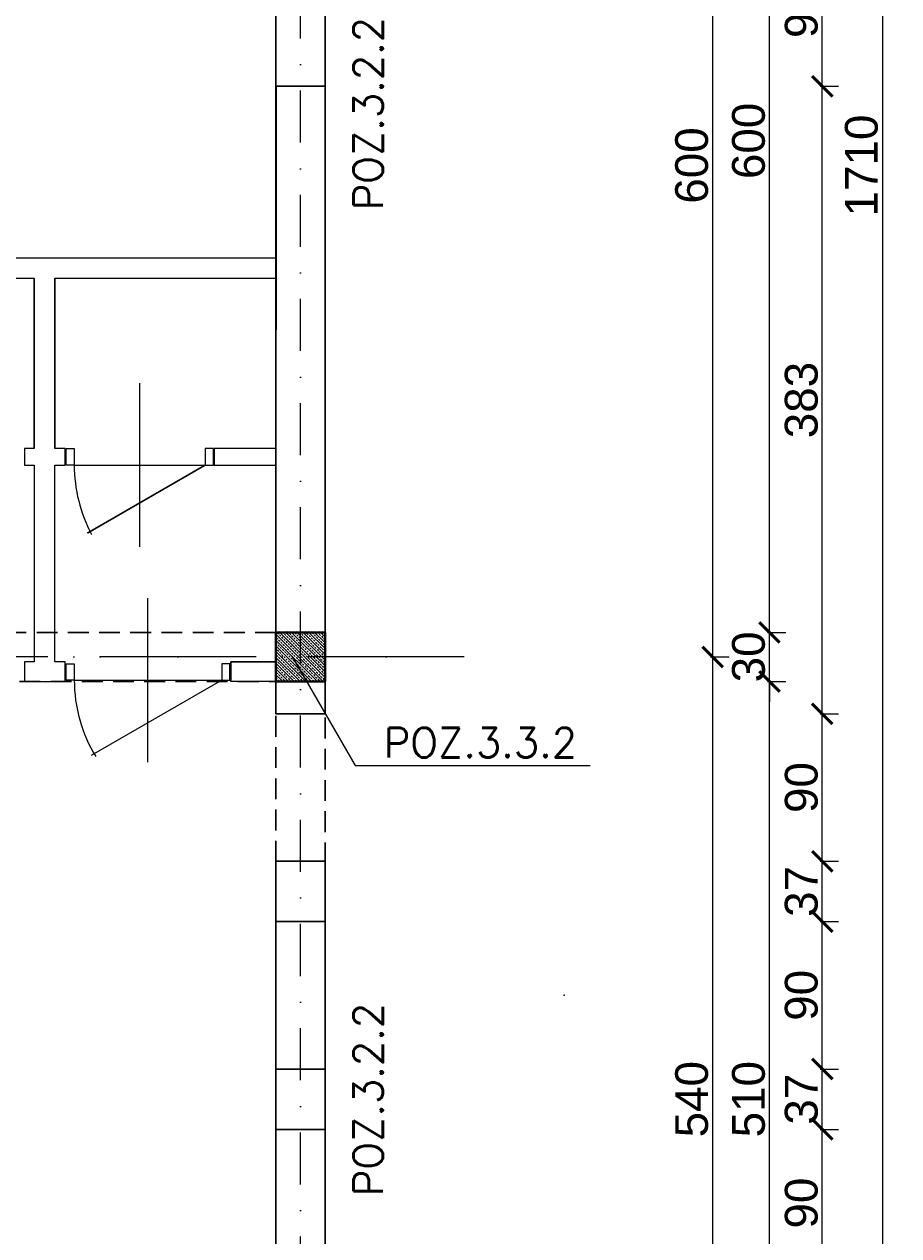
# Model space of a CAD drawing. Extents: x 4615668 to 9294084, y 5328875 to 10688993.
# Tile 34 of 67: x 4663102 to 4663636, y 5332797 to 5333537. Entities that reach past the tile are written whole.
import ezdxf

# ---------------------------------------------------------------- set-up
doc = ezdxf.new("R2010")
doc.units = 0
doc.header["$MEASUREMENT"] = 0
doc.linetypes.add('DASHDOT', pattern=[25.4, 12.7, -6.35, 0, -6.35])
doc.linetypes.add('DASHED', pattern=[19.05, 12.7, -6.35])
for name, color, linetype, lineweight in [('K-BELKI', 5, 'DASHED', 30), ('K-OPISY', 252, 'Continuous', 15), ('K-OPISY @ 10', 252, 'Continuous', 15), ('K-SCIANY CIENKI', 163, 'Continuous', 30), ('K-SCIANY GRUBY', 195, 'Continuous', 40), ('K-WIDOK', 45, 'Continuous', 20), ('K-WYMIARY', 7, 'Continuous', 15), ('Osie', 175, 'DASHDOT', 9)]:
    doc.layers.add(name, color=color, linetype=linetype, lineweight=lineweight)
doc.layers.add('STOLARKA', color=4, linetype='Continuous')
doc.styles.add('Arial Narrow 20', font='arial.ttf', dxfattribs={"height": 20})
doc.styles.add('Opis', font='simplex.shx')
doc.styles.add('Simplex', font='simplex.shx')
doc.dimstyles.new('1do100 ok', dxfattribs={"dimscale": 0.5, "dimtxt": 12, "dimasz": 25, "dimexe": 20, "dimexo": 0, "dimgap": 5, "dimtad": 1, "dimdec": 0, "dimzin": 9, "dimtxsty": 'Arial Narrow 20', "dimblk": 'ARCHTICK', "dimcen": 3, "dimdle": 20, "dimclrd": 256, "dimclre": 256, "dimclrt": 256, "dimadec": 0, "dimazin": 2, "dimtfac": 1, "dimtdec": 0, "dimtix": 1, "dimtmove": 2, "dimatfit": 3, "dimldrblk": 'NONE', "dimfxl": 0, "dimtvp": 1, "dimtolj": 1, "dimtzin": 0, "dimlwd": 5, "dimlwe": 5, "dimarcsym": 0})
doc.dimstyles.new('1do50', dxfattribs={"dimscale": 5, "dimtxt": 2.5, "dimasz": 2.5, "dimexe": 2.5, "dimexo": 0.5, "dimgap": 1, "dimtad": 1, "dimdec": 1, "dimrnd": 0.5, "dimzin": 12, "dimdsep": 46, "dimtxsty": 'Simplex', "dimblk": 'OBLIQUE', "dimcen": 0.5, "dimdle": 2.5, "dimclrd": 256, "dimclre": 256, "dimclrt": 256, "dimadec": 1, "dimazin": 3, "dimtfac": 1, "dimtdec": 1, "dimtix": 1, "dimtmove": 0, "dimatfit": 3, "dimfxl": 0, "dimtolj": 1, "dimtzin": 0, "dimarcsym": 0})

# ---------------------------------------------------------------- blocks, each defined once
blk = doc.blocks.new('_Oblique')
at = {"color": 0, "linetype": 'ByBlock', "lineweight": -2}
blk.add_line((-0.5, -0.5), (0.5, 0.5), dxfattribs=at)
blk = doc.blocks.new('G$C61CBF25F')
at = {"layer": 'Osie', "lineweight": 0, "ltscale": 2.5}
for p, q in [((1425, 0), (1425, 1880)), ((1525, 640), (-5, 640))]:
    blk.add_line(p, q, dxfattribs=at)
blk = doc.blocks.new('_ArchTick')
at = {"color": 0, "linetype": 'ByBlock', "const_width": 0.15}
blk.add_lwpolyline([(-0.5, -0.5), (0.5, 0.5)], dxfattribs=at)
blk = doc.blocks.new('*D7066')
at = {"layer": 'Defpoints', "color": 0}
for p in [(4663370.74, 5333750.57), (4663370.74, 5333150.57), (4663522.35, 5333150.57)]:
    blk.add_point(p, dxfattribs=at)
at = {"layer": 'K-WYMIARY', "lineweight": 5, "ltscale": 40}
for p, q in [((4663522.35, 5333760.57), (4663522.35, 5333140.57)), ((4663521.1, 5333750.57), (4663532.35, 5333750.57)), ((4663521.1, 5333150.57), (4663532.35, 5333150.57))]:
    blk.add_line(p, q, dxfattribs=at)
at = {"layer": 'K-WYMIARY', "linetype": 'ByBlock', "lineweight": 5, "xscale": 12.5, "yscale": 12.5, "zscale": 12.5}
for p, rotation in [((4663522.35, 5333750.57), 90), ((4663522.35, 5333150.57), 270)]:
    blk.add_blockref('_ArchTick', p, dxfattribs=dict(at, rotation=rotation))
at = {"layer": 'K-WYMIARY', "lineweight": 0, "ltscale": 40, "insert": (4663509.64, 5333450.57), "char_height": 20, "attachment_point": 5, "rotation": 90, "style": 'Arial Narrow 20'}
blk.add_mtext('\\A1;600', dxfattribs=at)
blk = doc.blocks.new('_None')
blk = doc.blocks.new('*D7067')
at = {"layer": 'Defpoints', "color": 0}
for p in [(4663370.74, 5333150.57), (4663370.74, 5332610.57), (4663522.35, 5332610.57)]:
    blk.add_point(p, dxfattribs=at)
at = {"layer": 'K-WYMIARY', "lineweight": 5, "ltscale": 40}
for p, q in [((4663522.35, 5333160.57), (4663522.35, 5332600.57)), ((4663521.1, 5333150.57), (4663532.35, 5333150.57)), ((4663521.1, 5332610.57), (4663532.35, 5332610.57))]:
    blk.add_line(p, q, dxfattribs=at)
at = {"layer": 'K-WYMIARY', "linetype": 'ByBlock', "lineweight": 5, "xscale": 12.5, "yscale": 12.5, "zscale": 12.5}
for p, rotation in [((4663522.35, 5333150.57), 90), ((4663522.35, 5332610.57), 270)]:
    blk.add_blockref('_ArchTick', p, dxfattribs=dict(at, rotation=rotation))
at = {"layer": 'K-WYMIARY', "lineweight": 0, "ltscale": 40, "insert": (4663509.64, 5332880.57), "char_height": 20, "attachment_point": 5, "rotation": 90, "style": 'Arial Narrow 20'}
blk.add_mtext('\\A1;540', dxfattribs=at)
blk = doc.blocks.new('*D7070')
at = {"layer": 'Defpoints', "color": 0}
for p in [(4663285.74, 5333135.57), (4663557.07, 5333135.57), (4663285.74, 5332625.57)]:
    blk.add_point(p, dxfattribs=at)
at = {"layer": 'K-WYMIARY', "lineweight": 5, "ltscale": 40}
for p, q in [((4663557.07, 5332615.57), (4663557.07, 5333145.57)), ((4663555.82, 5333135.57), (4663567.07, 5333135.57)), ((4663555.82, 5332625.57), (4663567.07, 5332625.57))]:
    blk.add_line(p, q, dxfattribs=at)
at = {"layer": 'K-WYMIARY', "linetype": 'ByBlock', "lineweight": 5, "xscale": 12.5, "yscale": 12.5, "zscale": 12.5}
for p, rotation in [((4663557.07, 5333135.57), 90), ((4663557.07, 5332625.57), 270)]:
    blk.add_blockref('_ArchTick', p, dxfattribs=dict(at, rotation=rotation))
at = {"layer": 'K-WYMIARY', "lineweight": 0, "ltscale": 40, "insert": (4663544.36, 5332880.57), "char_height": 20, "attachment_point": 5, "rotation": 90, "style": 'Arial Narrow 20'}
blk.add_mtext('\\A1;510', dxfattribs=at)
blk = doc.blocks.new('*D7071')
at = {"layer": 'Defpoints', "color": 0}
for p in [(4663285.74, 5333165.57), (4663557.07, 5333165.57), (4663285.74, 5333135.57)]:
    blk.add_point(p, dxfattribs=at)
at = {"layer": 'K-WYMIARY', "lineweight": 5, "ltscale": 40}
for p, q in [((4663557.07, 5333165.57), (4663557.07, 5333178.07)), ((4663557.07, 5333125.57), (4663557.07, 5333175.57)), ((4663555.82, 5333165.57), (4663567.07, 5333165.57)), ((4663555.82, 5333135.57), (4663567.07, 5333135.57)), ((4663557.07, 5333135.57), (4663557.07, 5333123.07))]:
    blk.add_line(p, q, dxfattribs=at)
at = {"layer": 'K-WYMIARY', "linetype": 'ByBlock', "lineweight": 5, "xscale": 12.5, "yscale": 12.5, "zscale": 12.5}
for p, rotation in [((4663557.07, 5333165.57), 270), ((4663557.07, 5333135.57), 90)]:
    blk.add_blockref('_ArchTick', p, dxfattribs=dict(at, rotation=rotation))
at = {"layer": 'K-WYMIARY', "lineweight": 0, "ltscale": 40, "insert": (4663544.35, 5333150.57), "char_height": 20, "attachment_point": 5, "rotation": 90, "style": 'Arial Narrow 20'}
blk.add_mtext('\\A1;30', dxfattribs=at)
blk = doc.blocks.new('*D7072')
at = {"layer": 'Defpoints', "color": 0}
for p in [(4663285.74, 5333765.57), (4663557.07, 5333765.57), (4663285.74, 5333165.57)]:
    blk.add_point(p, dxfattribs=at)
at = {"layer": 'K-WYMIARY', "lineweight": 5, "ltscale": 40}
for p, q in [((4663557.07, 5333155.57), (4663557.07, 5333775.57)), ((4663555.82, 5333765.57), (4663567.07, 5333765.57)), ((4663555.82, 5333165.57), (4663567.07, 5333165.57))]:
    blk.add_line(p, q, dxfattribs=at)
at = {"layer": 'K-WYMIARY', "linetype": 'ByBlock', "lineweight": 5, "xscale": 12.5, "yscale": 12.5, "zscale": 12.5}
for p, rotation in [((4663557.07, 5333765.57), 90), ((4663557.07, 5333165.57), 270)]:
    blk.add_blockref('_ArchTick', p, dxfattribs=dict(at, rotation=rotation))
at = {"layer": 'K-WYMIARY', "lineweight": 0, "ltscale": 40, "insert": (4663544.36, 5333465.57), "char_height": 20, "attachment_point": 5, "rotation": 90, "style": 'Arial Narrow 20'}
blk.add_mtext('\\A1;600', dxfattribs=at)
blk = doc.blocks.new('*D7079')
at = {"layer": 'Defpoints', "color": 0}
for p in [(4663285.74, 5332862.15), (4663589.29, 5332862.15), (4663285.74, 5332772.15)]:
    blk.add_point(p, dxfattribs=at)
at = {"layer": 'K-WYMIARY', "lineweight": 5, "ltscale": 40}
for p, q in [((4663589.29, 5332762.15), (4663589.29, 5332872.15)), ((4663588.04, 5332862.15), (4663599.29, 5332862.15)), ((4663588.04, 5332772.15), (4663599.29, 5332772.15))]:
    blk.add_line(p, q, dxfattribs=at)
at = {"layer": 'K-WYMIARY', "linetype": 'ByBlock', "lineweight": 5, "xscale": 12.5, "yscale": 12.5, "zscale": 12.5}
for p, rotation in [((4663589.29, 5332862.15), 90), ((4663589.29, 5332772.15), 270)]:
    blk.add_blockref('_ArchTick', p, dxfattribs=dict(at, rotation=rotation))
at = {"layer": 'K-WYMIARY', "lineweight": 0, "ltscale": 40, "insert": (4663576.58, 5332817.15), "char_height": 20, "attachment_point": 5, "rotation": 90, "style": 'Arial Narrow 20'}
blk.add_mtext('\\A1;90', dxfattribs=at)
blk = doc.blocks.new('*D7080')
at = {"layer": 'Defpoints', "color": 0}
for p in [(4663285.74, 5332898.98), (4663589.29, 5332898.98), (4663285.74, 5332862.15)]:
    blk.add_point(p, dxfattribs=at)
at = {"layer": 'K-WYMIARY', "lineweight": 5, "ltscale": 40}
for p, q in [((4663589.29, 5332852.15), (4663589.29, 5332908.98)), ((4663588.04, 5332898.98), (4663599.29, 5332898.98)), ((4663588.04, 5332862.15), (4663599.29, 5332862.15))]:
    blk.add_line(p, q, dxfattribs=at)
at = {"layer": 'K-WYMIARY', "linetype": 'ByBlock', "lineweight": 5, "xscale": 12.5, "yscale": 12.5, "zscale": 12.5}
for p, rotation in [((4663589.29, 5332898.98), 90), ((4663589.29, 5332862.15), 270)]:
    blk.add_blockref('_ArchTick', p, dxfattribs=dict(at, rotation=rotation))
at = {"layer": 'K-WYMIARY', "lineweight": 0, "ltscale": 40, "insert": (4663576.58, 5332880.57), "char_height": 20, "attachment_point": 5, "rotation": 90, "style": 'Arial Narrow 20'}
blk.add_mtext('\\A1;37', dxfattribs=at)
blk = doc.blocks.new('*D7081')
at = {"layer": 'Defpoints', "color": 0}
for p in [(4663285.74, 5332988.98), (4663589.29, 5332988.98), (4663285.74, 5332898.98)]:
    blk.add_point(p, dxfattribs=at)
at = {"layer": 'K-WYMIARY', "lineweight": 5, "ltscale": 40}
for p, q in [((4663589.29, 5332888.98), (4663589.29, 5332998.98)), ((4663588.04, 5332988.98), (4663599.29, 5332988.98)), ((4663588.04, 5332898.98), (4663599.29, 5332898.98))]:
    blk.add_line(p, q, dxfattribs=at)
at = {"layer": 'K-WYMIARY', "linetype": 'ByBlock', "lineweight": 5, "xscale": 12.5, "yscale": 12.5, "zscale": 12.5}
for p, rotation in [((4663589.29, 5332988.98), 90), ((4663589.29, 5332898.98), 270)]:
    blk.add_blockref('_ArchTick', p, dxfattribs=dict(at, rotation=rotation))
at = {"layer": 'K-WYMIARY', "lineweight": 0, "ltscale": 40, "insert": (4663576.58, 5332943.98), "char_height": 20, "attachment_point": 5, "rotation": 90, "style": 'Arial Narrow 20'}
blk.add_mtext('\\A1;90', dxfattribs=at)
blk = doc.blocks.new('*D7082')
at = {"layer": 'Defpoints', "color": 0}
for p in [(4663285.74, 5333025.82), (4663589.29, 5333025.82), (4663285.74, 5332988.98)]:
    blk.add_point(p, dxfattribs=at)
at = {"layer": 'K-WYMIARY', "lineweight": 5, "ltscale": 40}
for p, q in [((4663589.29, 5332978.98), (4663589.29, 5333035.82)), ((4663588.04, 5333025.82), (4663599.29, 5333025.82)), ((4663588.04, 5332988.98), (4663599.29, 5332988.98))]:
    blk.add_line(p, q, dxfattribs=at)
at = {"layer": 'K-WYMIARY', "linetype": 'ByBlock', "lineweight": 5, "xscale": 12.5, "yscale": 12.5, "zscale": 12.5}
for p, rotation in [((4663589.29, 5333025.82), 90), ((4663589.29, 5332988.98), 270)]:
    blk.add_blockref('_ArchTick', p, dxfattribs=dict(at, rotation=rotation))
at = {"layer": 'K-WYMIARY', "lineweight": 0, "ltscale": 40, "insert": (4663576.58, 5333007.4), "char_height": 20, "attachment_point": 5, "rotation": 90, "style": 'Arial Narrow 20'}
blk.add_mtext('\\A1;37', dxfattribs=at)
blk = doc.blocks.new('*D7083')
at = {"layer": 'Defpoints', "color": 0}
for p in [(4663285.74, 5333115.82), (4663589.29, 5333115.82), (4663285.74, 5333025.82)]:
    blk.add_point(p, dxfattribs=at)
at = {"layer": 'K-WYMIARY', "lineweight": 5, "ltscale": 40}
for p, q in [((4663589.29, 5333015.82), (4663589.29, 5333125.82)), ((4663588.04, 5333115.82), (4663599.29, 5333115.82)), ((4663588.04, 5333025.82), (4663599.29, 5333025.82))]:
    blk.add_line(p, q, dxfattribs=at)
at = {"layer": 'K-WYMIARY', "linetype": 'ByBlock', "lineweight": 5, "xscale": 12.5, "yscale": 12.5, "zscale": 12.5}
for p, rotation in [((4663589.29, 5333115.82), 90), ((4663589.29, 5333025.82), 270)]:
    blk.add_blockref('_ArchTick', p, dxfattribs=dict(at, rotation=rotation))
at = {"layer": 'K-WYMIARY', "lineweight": 0, "ltscale": 40, "insert": (4663576.58, 5333070.82), "char_height": 20, "attachment_point": 5, "rotation": 90, "style": 'Arial Narrow 20'}
blk.add_mtext('\\A1;90', dxfattribs=at)
blk = doc.blocks.new('*D7084')
at = {"layer": 'Defpoints', "color": 0}
for p in [(4663285.74, 5333498.92), (4663589.29, 5333498.92), (4663285.74, 5333115.82)]:
    blk.add_point(p, dxfattribs=at)
at = {"layer": 'K-WYMIARY', "lineweight": 5, "ltscale": 40}
for p, q in [((4663589.29, 5333105.82), (4663589.29, 5333508.92)), ((4663588.04, 5333498.92), (4663599.29, 5333498.92)), ((4663588.04, 5333115.82), (4663599.29, 5333115.82))]:
    blk.add_line(p, q, dxfattribs=at)
at = {"layer": 'K-WYMIARY', "linetype": 'ByBlock', "lineweight": 5, "xscale": 12.5, "yscale": 12.5, "zscale": 12.5}
for p, rotation in [((4663589.29, 5333498.92), 90), ((4663589.29, 5333115.82), 270)]:
    blk.add_blockref('_ArchTick', p, dxfattribs=dict(at, rotation=rotation))
at = {"layer": 'K-WYMIARY', "lineweight": 0, "ltscale": 40, "insert": (4663576.58, 5333307.37), "char_height": 20, "attachment_point": 5, "rotation": 90, "style": 'Arial Narrow 20'}
blk.add_mtext('\\A1;383', dxfattribs=at)
blk = doc.blocks.new('*D7085')
at = {"layer": 'Defpoints', "color": 0}
for p in [(4663285.74, 5333588.88), (4663589.29, 5333588.88), (4663285.74, 5333498.92)]:
    blk.add_point(p, dxfattribs=at)
at = {"layer": 'K-WYMIARY', "lineweight": 5, "ltscale": 40}
for p, q in [((4663589.29, 5333488.92), (4663589.29, 5333598.88)), ((4663588.04, 5333588.88), (4663599.29, 5333588.88)), ((4663588.04, 5333498.92), (4663599.29, 5333498.92))]:
    blk.add_line(p, q, dxfattribs=at)
at = {"layer": 'K-WYMIARY', "linetype": 'ByBlock', "lineweight": 5, "xscale": 12.5, "yscale": 12.5, "zscale": 12.5}
for p, rotation in [((4663589.29, 5333588.88), 90), ((4663589.29, 5333498.92), 270)]:
    blk.add_blockref('_ArchTick', p, dxfattribs=dict(at, rotation=rotation))
at = {"layer": 'K-WYMIARY', "lineweight": 0, "ltscale": 40, "insert": (4663576.58, 5333543.9), "char_height": 20, "attachment_point": 5, "rotation": 90, "style": 'Arial Narrow 20'}
blk.add_mtext('\\A1;90', dxfattribs=at)
blk = doc.blocks.new('*D7091')
at = {"layer": 'Defpoints', "color": 0}
for p in [(4663285.74, 5334305.57), (4663285.74, 5332595.57), (4663625.99, 5332595.57)]:
    blk.add_point(p, dxfattribs=at)
at = {"layer": 'K-WYMIARY', "lineweight": 5, "ltscale": 40}
for p, q in [((4663625.99, 5334315.57), (4663625.99, 5332585.57)), ((4663624.74, 5334305.57), (4663635.99, 5334305.57)), ((4663624.74, 5332595.57), (4663635.99, 5332595.57))]:
    blk.add_line(p, q, dxfattribs=at)
at = {"layer": 'K-WYMIARY', "linetype": 'ByBlock', "lineweight": 5, "xscale": 12.5, "yscale": 12.5, "zscale": 12.5}
for p, rotation in [((4663625.99, 5334305.57), 90), ((4663625.99, 5332595.57), 270)]:
    blk.add_blockref('_ArchTick', p, dxfattribs=dict(at, rotation=rotation))
at = {"layer": 'K-WYMIARY', "lineweight": 0, "ltscale": 40, "insert": (4663613.28, 5333450.57), "char_height": 20, "attachment_point": 5, "rotation": 90, "style": 'Arial Narrow 20'}
blk.add_mtext('\\A1;1710', dxfattribs=at)
blk = doc.blocks.new('*D7116')
at = {"layer": 'Defpoints', "color": 0}
for p in [(4661925.74, 5333135.57), (4663285.74, 5332595.57), (4661925.74, 5332319.62)]:
    blk.add_point(p, dxfattribs=at)
at = {"layer": 'K-WYMIARY', "lineweight": 5, "ltscale": 40}
for p, q in [((4663295.74, 5332319.62), (4661915.74, 5332319.62)), ((4661925.74, 5332320.87), (4661925.74, 5332309.62)), ((4663285.74, 5332320.87), (4663285.74, 5332309.62))]:
    blk.add_line(p, q, dxfattribs=at)
at = {"layer": 'K-WYMIARY', "linetype": 'ByBlock', "lineweight": 5, "xscale": 12.5, "yscale": 12.5, "zscale": 12.5, "rotation": 180}
blk.add_blockref('_ArchTick', (4661925.74, 5332319.62), dxfattribs=at)
at = {"layer": 'K-WYMIARY', "linetype": 'ByBlock', "lineweight": 5, "xscale": 12.5, "yscale": 12.5, "zscale": 12.5}
blk.add_blockref('_ArchTick', (4663285.74, 5332319.62), dxfattribs=at)
at = {"layer": 'K-WYMIARY', "lineweight": 0, "ltscale": 40, "insert": (4662605.74, 5332332.33), "char_height": 20, "attachment_point": 5, "style": 'Arial Narrow 20'}
blk.add_mtext('\\A1;1360', dxfattribs=at)

msp = doc.modelspace()

# ---------------------------------------------------------------- linework, layer by layer
at = {"lineweight": 0, "ltscale": 40}
for p, q in [((4663255.74, 5333147.57), (4663228.14, 5333147.57)), ((4663228.14, 5333147.57), (4663228.14, 5333136.4))]:
    msp.add_line(p, q, dxfattribs=at)
msp.add_point((4663431.64, 5332943.98), dxfattribs=at)
at = {"layer": 'K-BELKI'}
for points in [[(4663285.74, 5332625.57), (4663255.74, 5332625.57), (4663255.74, 5334275.57), (4663285.74, 5334275.57)], [(4662165.74, 5333135.57), (4663255.74, 5333135.57), (4663255.74, 5333165.57), (4662165.74, 5333165.57)]]:
    msp.add_lwpolyline(points, close=True, dxfattribs=at)
at = {"layer": 'K-BELKI', "color": 5, "ltscale": 40}
for points in [[(4663255.74, 5333498.92), (4663285.74, 5333498.92), (4663285.74, 5333588.88), (4663255.74, 5333588.88)], [(4663255.74, 5332898.98), (4663285.74, 5332898.98), (4663285.74, 5332988.98), (4663255.74, 5332988.98)], [(4663255.74, 5332772.15), (4663285.74, 5332772.15), (4663285.74, 5332862.15), (4663255.74, 5332862.15)]]:
    msp.add_lwpolyline(points, close=True, dxfattribs=at)
at = {"layer": 'K-SCIANY CIENKI'}
for p, q in [((4663255.74, 5333498.92), (4663255.74, 5333165.57)), ((4663255.82, 5333498.92), (4663255.74, 5333201.17)), ((4663285.74, 5333498.92), (4663255.82, 5333498.92)), ((4663285.74, 5333165.57), (4663285.74, 5333498.92)), ((4663255.74, 5333277.7), (4663255.74, 5333381.7)), ((4663255.74, 5333163.7), (4663255.74, 5333267.7)), ((4663255.74, 5333165.57), (4663285.74, 5333165.57)), ((4663285.74, 5333135.57), (4663255.74, 5333135.57)), ((4663255.74, 5333135.57), (4663255.74, 5333115.82)), ((4663285.74, 5333115.82), (4663285.74, 5333135.57)), ((4663255.74, 5333115.82), (4663285.74, 5333115.82)), ((4663285.74, 5333025.82), (4663255.74, 5333025.82)), ((4663255.74, 5333025.82), (4663255.74, 5332988.98)), ((4663285.74, 5332988.98), (4663285.74, 5333025.82)), ((4663255.74, 5332988.98), (4663285.74, 5332988.98)), ((4663255.74, 5332898.98), (4663285.74, 5332898.98)), ((4663255.74, 5332862.15), (4663255.74, 5332898.98)), ((4663285.74, 5332898.98), (4663285.74, 5332862.15)), ((4663285.74, 5332862.15), (4663255.74, 5332862.15))]:
    msp.add_line(p, q, dxfattribs=at)
at = {"layer": 'K-SCIANY GRUBY'}
for p, q in [((4663285.74, 5333165.57), (4663255.74, 5333165.57)), ((4663255.74, 5333165.57), (4663255.74, 5333135.57)), ((4663285.74, 5333135.57), (4663285.74, 5333165.57)), ((4663255.74, 5333135.57), (4663285.74, 5333135.57))]:
    msp.add_line(p, q, dxfattribs=at)
at = {"layer": 'K-WIDOK', "linetype": 'Continuous', "lineweight": 0}
for p, q in [((4663255.74, 5333164.41), (4663284.04, 5333136.12)), ((4663255.8, 5333166.12), (4663256.08, 5333165.84)), ((4663256.53, 5333165.4), (4663257.41, 5333164.51)), ((4663257.57, 5333166.12), (4663285.74, 5333137.95)), ((4663259.62, 5333165.84), (4663260.5, 5333164.95)), ((4663260.94, 5333164.51), (4663261.83, 5333163.63)), ((4663261.11, 5333166.12), (4663285.74, 5333141.48)), ((4663262.87, 5333166.12), (4663263.6, 5333165.4)), ((4663264.04, 5333164.95), (4663264.92, 5333164.07)), ((4663264.64, 5333166.12), (4663285.74, 5333145.02)), ((4663266.41, 5333166.12), (4663266.69, 5333165.84)), ((4663267.13, 5333165.4), (4663268.02, 5333164.51)), ((4663268.18, 5333166.12), (4663285.74, 5333148.55)), ((4663270.23, 5333165.84), (4663271.11, 5333164.95)), ((4663271.55, 5333164.51), (4663272.44, 5333163.63)), ((4663271.71, 5333166.12), (4663285.74, 5333152.09)), ((4663273.48, 5333166.12), (4663274.2, 5333165.4)), ((4663274.64, 5333164.95), (4663275.53, 5333164.07)), ((4663275.25, 5333166.12), (4663285.74, 5333155.62)), ((4663277.02, 5333166.12), (4663277.3, 5333165.84)), ((4663277.74, 5333165.4), (4663278.62, 5333164.51)), ((4663278.78, 5333166.12), (4663285.74, 5333159.16)), ((4663280.83, 5333165.84), (4663281.72, 5333164.95)), ((4663282.16, 5333164.51), (4663283.04, 5333163.63)), ((4663282.32, 5333166.12), (4663285.74, 5333162.7)), ((4663284.09, 5333166.12), (4663284.81, 5333165.4)), ((4663285.25, 5333164.95), (4663285.74, 5333164.46)), ((4663255.74, 5333160.88), (4663280.5, 5333136.12)), ((4663255.74, 5333159.11), (4663256.53, 5333158.33)), ((4663255.74, 5333157.34), (4663276.96, 5333136.12)), ((4663256.08, 5333162.3), (4663256.97, 5333161.42)), ((4663256.97, 5333157.88), (4663257.85, 5333157)), ((4663257.41, 5333160.98), (4663258.29, 5333160.09)), ((4663257.85, 5333164.07), (4663258.74, 5333163.19)), ((4663258.74, 5333159.65), (4663259.62, 5333158.77)), ((4663259.18, 5333162.75), (4663260.06, 5333161.86)), ((4663260.06, 5333158.33), (4663260.94, 5333157.44)), ((4663260.5, 5333161.42), (4663261.39, 5333160.54)), ((4663261.39, 5333157), (4663262.27, 5333156.12)), ((4663261.83, 5333160.09), (4663262.71, 5333159.21)), ((4663262.27, 5333163.19), (4663263.15, 5333162.3)), ((4663263.15, 5333158.77), (4663264.04, 5333157.88)), ((4663263.6, 5333161.86), (4663264.48, 5333160.98)), ((4663264.48, 5333157.44), (4663265.36, 5333156.56)), ((4663264.92, 5333160.54), (4663265.81, 5333159.65)), ((4663265.36, 5333163.63), (4663266.25, 5333162.75)), ((4663266.25, 5333159.21), (4663267.13, 5333158.33)), ((4663266.69, 5333162.3), (4663267.57, 5333161.42)), ((4663267.57, 5333157.88), (4663268.46, 5333157)), ((4663268.02, 5333160.98), (4663268.9, 5333160.09)), ((4663268.46, 5333164.07), (4663269.34, 5333163.19)), ((4663269.34, 5333159.65), (4663270.23, 5333158.77)), ((4663269.78, 5333162.75), (4663270.67, 5333161.86)), ((4663270.67, 5333158.33), (4663271.55, 5333157.44)), ((4663271.11, 5333161.42), (4663271.99, 5333160.54)), ((4663271.99, 5333157), (4663272.88, 5333156.12)), ((4663272.44, 5333160.09), (4663273.32, 5333159.21)), ((4663272.88, 5333163.19), (4663273.76, 5333162.3)), ((4663273.76, 5333158.77), (4663274.64, 5333157.88)), ((4663274.2, 5333161.86), (4663275.09, 5333160.98)), ((4663275.09, 5333157.44), (4663275.97, 5333156.56)), ((4663275.53, 5333160.54), (4663276.41, 5333159.65)), ((4663275.97, 5333163.63), (4663276.85, 5333162.75)), ((4663276.85, 5333159.21), (4663277.74, 5333158.33)), ((4663277.3, 5333162.3), (4663278.18, 5333161.42)), ((4663278.18, 5333157.88), (4663279.06, 5333157)), ((4663278.62, 5333160.98), (4663279.51, 5333160.09)), ((4663279.06, 5333164.07), (4663279.95, 5333163.19)), ((4663279.95, 5333159.65), (4663280.83, 5333158.77)), ((4663280.39, 5333162.75), (4663281.27, 5333161.86)), ((4663281.27, 5333158.33), (4663282.16, 5333157.44)), ((4663281.72, 5333161.42), (4663282.6, 5333160.54)), ((4663282.6, 5333157), (4663283.48, 5333156.12)), ((4663283.04, 5333160.09), (4663283.93, 5333159.21)), ((4663283.48, 5333163.19), (4663284.37, 5333162.3)), ((4663284.37, 5333158.77), (4663285.25, 5333157.88)), ((4663284.81, 5333161.86), (4663285.69, 5333160.98)), ((4663285.69, 5333157.44), (4663285.74, 5333157.39)), ((4663255.74, 5333155.57), (4663256.08, 5333155.23)), ((4663255.74, 5333153.8), (4663273.43, 5333136.12)), ((4663255.74, 5333150.27), (4663269.89, 5333136.12)), ((4663256.08, 5333151.7), (4663256.97, 5333150.81)), ((4663256.53, 5333154.79), (4663257.41, 5333153.91)), ((4663257.41, 5333150.37), (4663258.29, 5333149.49)), ((4663257.85, 5333153.46), (4663258.74, 5333152.58)), ((4663258.29, 5333156.56), (4663259.18, 5333155.67)), ((4663259.18, 5333152.14), (4663260.06, 5333151.25)), ((4663259.62, 5333155.23), (4663260.5, 5333154.35)), ((4663260.5, 5333150.81), (4663261.39, 5333149.93)), ((4663260.94, 5333153.91), (4663261.83, 5333153.02)), ((4663261.83, 5333149.49), (4663262.71, 5333148.6)), ((4663262.27, 5333152.58), (4663263.15, 5333151.7)), ((4663262.71, 5333155.67), (4663263.6, 5333154.79)), ((4663263.6, 5333151.25), (4663264.48, 5333150.37)), ((4663264.04, 5333154.35), (4663264.92, 5333153.46)), ((4663264.92, 5333149.93), (4663265.81, 5333149.05)), ((4663265.36, 5333153.02), (4663266.25, 5333152.14)), ((4663265.81, 5333156.12), (4663266.69, 5333155.23)), ((4663266.69, 5333151.7), (4663267.57, 5333150.81)), ((4663267.13, 5333154.79), (4663268.02, 5333153.91)), ((4663268.02, 5333150.37), (4663268.9, 5333149.49)), ((4663268.46, 5333153.46), (4663269.34, 5333152.58)), ((4663268.9, 5333156.56), (4663269.78, 5333155.67)), ((4663269.78, 5333152.14), (4663270.67, 5333151.25)), ((4663270.23, 5333155.23), (4663271.11, 5333154.35)), ((4663271.11, 5333150.81), (4663271.99, 5333149.93)), ((4663271.55, 5333153.91), (4663272.44, 5333153.02)), ((4663272.44, 5333149.49), (4663273.32, 5333148.6)), ((4663272.88, 5333152.58), (4663273.76, 5333151.7)), ((4663273.32, 5333155.67), (4663274.2, 5333154.79)), ((4663274.2, 5333151.25), (4663275.09, 5333150.37)), ((4663274.64, 5333154.35), (4663275.53, 5333153.46)), ((4663275.53, 5333149.93), (4663276.41, 5333149.05)), ((4663275.97, 5333153.02), (4663276.85, 5333152.14)), ((4663276.41, 5333156.12), (4663277.3, 5333155.23)), ((4663277.3, 5333151.7), (4663278.18, 5333150.81)), ((4663277.74, 5333154.79), (4663278.62, 5333153.91)), ((4663278.62, 5333150.37), (4663279.51, 5333149.49)), ((4663279.06, 5333153.46), (4663279.95, 5333152.58)), ((4663279.51, 5333156.56), (4663280.39, 5333155.67)), ((4663280.39, 5333152.14), (4663281.27, 5333151.25)), ((4663280.83, 5333155.23), (4663281.72, 5333154.35)), ((4663281.72, 5333150.81), (4663282.6, 5333149.93)), ((4663282.16, 5333153.91), (4663283.04, 5333153.02)), ((4663283.04, 5333149.49), (4663283.93, 5333148.6)), ((4663283.48, 5333152.58), (4663284.37, 5333151.7)), ((4663283.93, 5333155.67), (4663284.81, 5333154.79)), ((4663284.81, 5333151.25), (4663285.69, 5333150.37)), ((4663285.25, 5333154.35), (4663285.74, 5333153.86)), ((4663255.74, 5333148.5), (4663256.53, 5333147.72)), ((4663255.74, 5333146.73), (4663266.36, 5333136.12)), ((4663255.74, 5333144.97), (4663256.08, 5333144.63)), ((4663255.74, 5333143.2), (4663262.82, 5333136.12)), ((4663256.53, 5333144.18), (4663257.41, 5333143.3)), ((4663256.97, 5333147.28), (4663257.85, 5333146.39)), ((4663257.85, 5333142.86), (4663258.74, 5333141.97)), ((4663258.29, 5333145.95), (4663259.18, 5333145.07)), ((4663258.74, 5333149.05), (4663259.62, 5333148.16)), ((4663259.62, 5333144.63), (4663260.5, 5333143.74)), ((4663260.06, 5333147.72), (4663260.94, 5333146.84)), ((4663260.94, 5333143.3), (4663261.83, 5333142.42)), ((4663261.39, 5333146.39), (4663262.27, 5333145.51)), ((4663262.71, 5333145.07), (4663263.6, 5333144.18)), ((4663263.15, 5333148.16), (4663264.04, 5333147.28)), ((4663264.04, 5333143.74), (4663264.92, 5333142.86)), ((4663264.48, 5333146.84), (4663265.36, 5333145.95)), ((4663265.36, 5333142.42), (4663266.25, 5333141.53)), ((4663265.81, 5333145.51), (4663266.69, 5333144.63)), ((4663266.25, 5333148.6), (4663267.13, 5333147.72)), ((4663267.13, 5333144.18), (4663268.02, 5333143.3)), ((4663267.57, 5333147.28), (4663268.46, 5333146.39)), ((4663268.46, 5333142.86), (4663269.34, 5333141.97)), ((4663268.9, 5333145.95), (4663269.78, 5333145.07)), ((4663269.34, 5333149.05), (4663270.23, 5333148.16)), ((4663270.23, 5333144.63), (4663271.11, 5333143.74)), ((4663270.67, 5333147.72), (4663271.55, 5333146.84)), ((4663271.55, 5333143.3), (4663272.44, 5333142.42)), ((4663271.99, 5333146.39), (4663272.88, 5333145.51)), ((4663273.32, 5333145.07), (4663274.2, 5333144.18)), ((4663273.76, 5333148.16), (4663274.64, 5333147.28)), ((4663274.64, 5333143.74), (4663275.53, 5333142.86)), ((4663275.09, 5333146.84), (4663275.97, 5333145.95)), ((4663275.97, 5333142.42), (4663276.85, 5333141.53)), ((4663276.41, 5333145.51), (4663277.3, 5333144.63)), ((4663276.85, 5333148.6), (4663277.74, 5333147.72)), ((4663277.74, 5333144.18), (4663278.62, 5333143.3)), ((4663278.18, 5333147.28), (4663279.06, 5333146.39)), ((4663279.06, 5333142.86), (4663279.95, 5333141.97)), ((4663279.51, 5333145.95), (4663280.39, 5333145.07)), ((4663279.95, 5333149.05), (4663280.83, 5333148.16)), ((4663280.83, 5333144.63), (4663281.72, 5333143.74)), ((4663281.27, 5333147.72), (4663282.16, 5333146.84)), ((4663282.16, 5333143.3), (4663283.04, 5333142.42)), ((4663282.6, 5333146.39), (4663283.48, 5333145.51)), ((4663283.93, 5333145.07), (4663284.81, 5333144.18)), ((4663284.37, 5333148.16), (4663285.25, 5333147.28)), ((4663285.25, 5333143.74), (4663285.74, 5333143.25)), ((4663285.69, 5333146.84), (4663285.74, 5333146.79)), ((4663255.74, 5333139.66), (4663259.29, 5333136.12)), ((4663255.74, 5333137.89), (4663256.53, 5333137.11)), ((4663255.74, 5333136.13), (4663255.75, 5333136.12)), ((4663256.08, 5333141.09), (4663256.97, 5333140.21)), ((4663256.97, 5333136.67), (4663257.52, 5333136.12)), ((4663257.41, 5333139.76), (4663258.29, 5333138.88)), ((4663258.74, 5333138.44), (4663259.62, 5333137.55)), ((4663259.18, 5333141.53), (4663260.06, 5333140.65)), ((4663260.06, 5333137.11), (4663260.94, 5333136.23)), ((4663260.5, 5333140.21), (4663261.39, 5333139.32)), ((4663261.83, 5333138.88), (4663262.71, 5333138)), ((4663262.27, 5333141.97), (4663263.15, 5333141.09)), ((4663263.15, 5333137.55), (4663264.04, 5333136.67)), ((4663263.6, 5333140.65), (4663264.48, 5333139.76)), ((4663264.48, 5333136.23), (4663264.59, 5333136.12)), ((4663264.92, 5333139.32), (4663265.81, 5333138.44)), ((4663266.25, 5333138), (4663267.13, 5333137.11)), ((4663266.69, 5333141.09), (4663267.57, 5333140.21)), ((4663267.57, 5333136.67), (4663268.13, 5333136.12)), ((4663268.02, 5333139.76), (4663268.9, 5333138.88)), ((4663269.34, 5333138.44), (4663270.23, 5333137.55)), ((4663269.78, 5333141.53), (4663270.67, 5333140.65)), ((4663270.67, 5333137.11), (4663271.55, 5333136.23)), ((4663271.11, 5333140.21), (4663271.99, 5333139.32)), ((4663272.44, 5333138.88), (4663273.32, 5333138)), ((4663272.88, 5333141.97), (4663273.76, 5333141.09)), ((4663273.76, 5333137.55), (4663274.64, 5333136.67)), ((4663274.2, 5333140.65), (4663275.09, 5333139.76)), ((4663275.09, 5333136.23), (4663275.2, 5333136.12)), ((4663275.53, 5333139.32), (4663276.41, 5333138.44)), ((4663276.85, 5333138), (4663277.74, 5333137.11)), ((4663277.3, 5333141.09), (4663278.18, 5333140.21)), ((4663278.18, 5333136.67), (4663278.73, 5333136.12)), ((4663278.62, 5333139.76), (4663279.51, 5333138.88)), ((4663279.95, 5333138.44), (4663280.83, 5333137.55)), ((4663280.39, 5333141.53), (4663281.27, 5333140.65)), ((4663281.27, 5333137.11), (4663282.16, 5333136.23)), ((4663281.72, 5333140.21), (4663282.6, 5333139.32)), ((4663283.04, 5333138.88), (4663283.93, 5333138)), ((4663283.48, 5333141.97), (4663284.37, 5333141.09)), ((4663284.37, 5333137.55), (4663285.25, 5333136.67)), ((4663284.81, 5333140.65), (4663285.69, 5333139.76)), ((4663285.69, 5333136.23), (4663285.74, 5333136.18))]:
    msp.add_line(p, q, dxfattribs=at)
at = {"layer": 'K-WYMIARY', "lineweight": 15}
for p, q in [((4663255.74, 5333393.96), (4662704.74, 5333393.96)), ((4662973.24, 5333381.7), (4663108.24, 5333381.7)), ((4663108.24, 5333277.7), (4663108.24, 5333381.7)), ((4663108.24, 5333381.7), (4663108.24, 5333277.7)), ((4663120.74, 5333381.7), (4663120.74, 5333277.7)), ((4663120.74, 5333277.7), (4663120.74, 5333381.7)), ((4663120.74, 5333381.7), (4663255.74, 5333381.7)), ((4663108.24, 5333277.7), (4663102.35, 5333277.7)), ((4663102.35, 5333277.7), (4663102.35, 5333267.7)), ((4663127.14, 5333277.7), (4663120.74, 5333277.7)), ((4663127.14, 5333267.7), (4663127.14, 5333277.7)), ((4663255.74, 5333277.7), (4663218.14, 5333277.7)), ((4663218.14, 5333277.7), (4663218.14, 5333267.7)), ((4663102.35, 5333267.7), (4663108.24, 5333267.7)), ((4663108.24, 5333267.7), (4663108.24, 5333147.57)), ((4663120.74, 5333147.57), (4663120.74, 5333267.7)), ((4663120.74, 5333267.7), (4663127.14, 5333267.7)), ((4663218.14, 5333267.7), (4663255.74, 5333267.7)), ((4663108.24, 5333147.57), (4663102.35, 5333147.57)), ((4663102.35, 5333147.57), (4663102.35, 5333135.57)), ((4663127.14, 5333147.57), (4663120.74, 5333147.57)), ((4663127.14, 5333135.57), (4663127.14, 5333147.57)), ((4663228.14, 5333135.57), (4663228.14, 5333147.57)), ((4663228.14, 5333147.57), (4663255.74, 5333147.57)), ((4663102.35, 5333135.57), (4663127.14, 5333135.57)), ((4663255.74, 5333135.57), (4663228.14, 5333135.57))]:
    msp.add_line(p, q, dxfattribs=at).dxf.unprotected_set("ltscale", 0)
at = {"layer": 'Osie', "lineweight": 0, "ltscale": 5}
msp.add_line((4663370.74, 5333150.57), (4662050.59, 5333150.57), dxfattribs=at)
msp.add_line((4663370.74, 5333150.57), (4662050.59, 5333150.57), dxfattribs=at)
at = {"layer": 'STOLARKA', "color": 252, "linetype": 'Continuous', "lineweight": 0}
for p, q in [((4663172.64, 5333217.7), (4663172.64, 5333317.7)), ((4663132.64, 5333267.7), (4663212.64, 5333267.7)), ((4663177.64, 5333086.4), (4663177.64, 5333186.4)), ((4663132.64, 5333136.4), (4663222.64, 5333136.4))]:
    msp.add_line(p, q, dxfattribs=at)
for points in [[(4663132.64, 5333277.7), (4663132.64, 5333267.7), (4663127.64, 5333267.7), (4663127.64, 5333277.7)], [(4663212.64, 5333277.7), (4663212.64, 5333267.7), (4663217.64, 5333267.7), (4663217.64, 5333277.7)], [(4663132.64, 5333146.4), (4663132.64, 5333136.4), (4663127.64, 5333136.4), (4663127.64, 5333146.4)], [(4663222.64, 5333146.4), (4663222.64, 5333136.4), (4663227.64, 5333136.4), (4663227.64, 5333146.4)]]:
    msp.add_lwpolyline(points, close=True, dxfattribs=at)
at = {"layer": 'STOLARKA', "color": 252, "linetype": 'Continuous', "lineweight": 0, "const_width": 1}
msp.add_lwpolyline([(4663212.64, 5333267.7), (4663140.58, 5333226.09)], dxfattribs=at)
at = {"layer": 'STOLARKA', "color": 252, "linetype": 'Continuous', "lineweight": 0}
msp.add_lwpolyline([(4663222.64, 5333136.4), (4663142.97, 5333090.4)], dxfattribs=at)
for centre, end in [((4663222.64, 5333267.7), 208.08979), ((4663222.64, 5333136.4), 211.27334)]:
    msp.add_arc(centre, 90, 180, end, dxfattribs=at)

# ---------------------------------------------------------------- block references
at = {"lineweight": 0, "ltscale": 40}
msp.add_blockref('G$C61CBF25F', (4661845.74, 5332510.57), dxfattribs=at)

# ---------------------------------------------------------------- texts
at = {"layer": 'K-OPISY', "insert": (4663321.55, 5333089.23), "char_height": 18, "attachment_point": 7, "style": 'Simplex'}
msp.add_mtext('{\\C0;POZ.3.3.2}', dxfattribs=at)
at = {"layer": 'K-OPISY @ 10', "char_height": 18, "width": 427.8745, "attachment_point": 1, "rotation": 90, "style": 'Opis'}
for insert in [(4663303.04, 5333423.19), (4663303.04, 5332821.3)]:
    msp.add_mtext('{\\C0;POZ.3.2.2}', dxfattribs=dict(at, insert=insert))

# ---------------------------------------------------------------- dimensions: what is measured, and where the dimension line sits
at = {"layer": 'K-WYMIARY', "lineweight": 0, "ltscale": 40}
for base, p1, p2, picture, middle in [((4663625.99, 5332595.57), (4663285.74, 5334305.57), (4663285.74, 5332595.57), '*D7091', (4663613.28, 5333450.57)), ((4663557.07, 5333765.57), (4663285.74, 5333165.57), (4663285.74, 5333765.57), '*D7072', (4663544.36, 5333465.57)), ((4663522.35, 5333150.57), (4663370.74, 5333750.57), (4663370.74, 5333150.57), '*D7066', (4663509.64, 5333450.57)), ((4663589.29, 5333588.88), (4663285.74, 5333498.92), (4663285.74, 5333588.88), '*D7085', (4663576.58, 5333543.9)), ((4663589.29, 5333498.92), (4663285.74, 5333115.82), (4663285.74, 5333498.92), '*D7084', (4663576.58, 5333307.37)), ((4663557.07, 5333165.57), (4663285.74, 5333135.57), (4663285.74, 5333165.57), '*D7071', (4663544.35, 5333150.57)), ((4663522.35, 5332610.57), (4663370.74, 5333150.57), (4663370.74, 5332610.57), '*D7067', (4663509.64, 5332880.57)), ((4663557.07, 5333135.57), (4663285.74, 5332625.57), (4663285.74, 5333135.57), '*D7070', (4663544.36, 5332880.57)), ((4663589.29, 5333115.82), (4663285.74, 5333025.82), (4663285.74, 5333115.82), '*D7083', (4663576.58, 5333070.82)), ((4663589.29, 5333025.82), (4663285.74, 5332988.98), (4663285.74, 5333025.82), '*D7082', (4663576.58, 5333007.4)), ((4663589.29, 5332988.98), (4663285.74, 5332898.98), (4663285.74, 5332988.98), '*D7081', (4663576.58, 5332943.98)), ((4663589.29, 5332898.98), (4663285.74, 5332862.15), (4663285.74, 5332898.98), '*D7080', (4663576.58, 5332880.57)), ((4663589.29, 5332862.15), (4663285.74, 5332772.15), (4663285.74, 5332862.15), '*D7079', (4663576.58, 5332817.15))]:
    dim = msp.add_linear_dim(base=base, p1=p1, p2=p2, angle=90, dimstyle='1do100 ok', override={"dimfxl": 2.5}, dxfattribs=at)
    dim.commit()
    dim.dimension.update_dxf_attribs({"geometry": picture, "text_midpoint": middle})
dim = msp.add_linear_dim(base=(4661925.74, 5332319.62), p1=(4663285.74, 5332595.57), p2=(4661925.74, 5333135.57), dimstyle='1do100 ok', override={"dimfxl": 2.5}, dxfattribs=at)
dim.commit()
dim.dimension.update_dxf_attribs({"geometry": '*D7116', "text_midpoint": (4662605.74, 5332332.33)})

# ---------------------------------------------------------------- leaders
at = {"layer": 'K-OPISY', "annotation_type": 0, "has_hookline": 1, "hookline_direction": 0, "text_width": 126}
msp.add_leader([(4663265.72, 5333150.74), (4663304.05, 5333084.23), (4663316.55, 5333084.23)], dimstyle='1do50', override={"dimgap": 1, "dimtad": 1}, dxfattribs=at)

doc.saveas('drawing.dxf')
